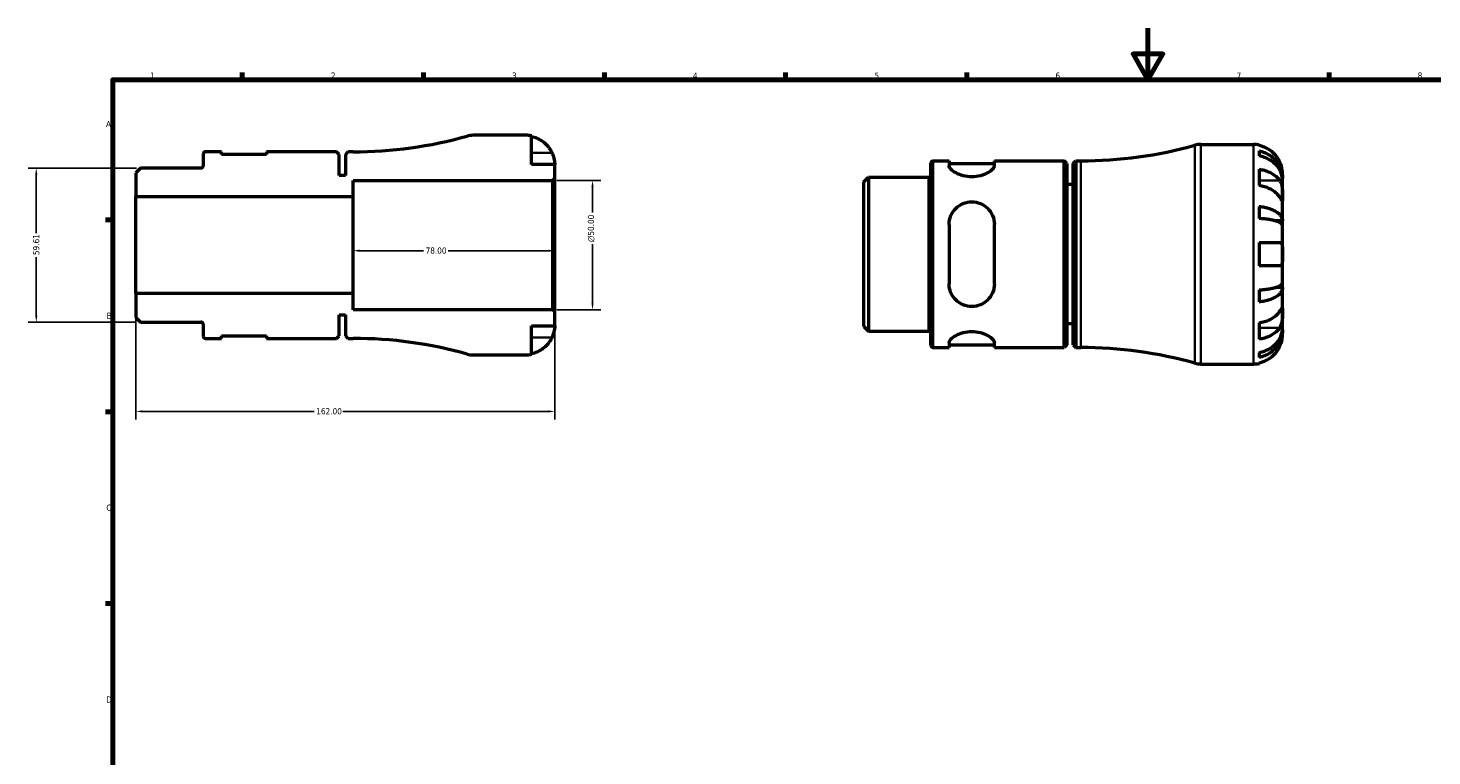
# Model space of a CAD drawing. Header units: millimetres. Extents: x -81 to 905, y -43 to 594.
# Tile 3 of 5: x -13 to 530, y 312 to 594. Entities that reach past the tile are written whole.
import ezdxf

# ---------------------------------------------------------------- set-up
doc = ezdxf.new("R2010")
doc.units = ezdxf.units.MM
for name, color, linetype, lineweight in [('Border (ANSI)', 7, 'Continuous', 70), ('Dimension (ANSI)', 7, 'Continuous', 25), ('Visible (ANSI)', 7, 'Continuous', 50), ('Visible Narrow (ANSI)', 7, 'Continuous', 35)]:
    doc.layers.add(name, color=color, linetype=linetype, lineweight=lineweight)
doc.styles.add('Note Text (ANSI)', font='tahoma.ttf')
doc.dimstyles.new('Default - mm (ANSI)', dxfattribs={"dimtxt": 2.4, "dimasz": 2.5, "dimexe": 3.175, "dimexo": 1.6002, "dimgap": 0.8, "dimtad": 0, "dimtoh": 1, "dimrnd": 1e-08, "dimzin": 4, "dimdsep": 46, "dimtxsty": 'Note Text (ANSI)', "dimcen": 0.09, "dimdle": 10, "dimclrd": 256, "dimclre": 256, "dimclrt": 5, "dimadec": 1, "dimazin": 1, "dimtfac": 1.27, "dimtofl": 0, "dimtmove": 0, "dimatfit": 3, "dimfxl": 1, "dimtolj": 1, "dimtzin": 4, "dimlwd": -1, "dimlwe": -1, "dimarcsym": 0})

# ---------------------------------------------------------------- blocks, each defined once
blk = doc.blocks.new('Borders Default Border')
at = {"layer": 'Border (ANSI)'}
for p, q in [((70.08, 574), (70.08, 576.8)), ((140.17, 574), (140.17, 576.8)), ((210.25, 574), (210.25, 576.8)), ((280.33, 574), (280.33, 576.8)), ((350.42, 574), (350.42, 576.8)), ((490.58, 574), (490.58, 576.8)), ((20, 519.75), (17.2, 519.75)), ((20, 445.5), (17.2, 445.5)), ((20, 371.25), (17.2, 371.25))]:
    blk.add_line(p, q, dxfattribs=at)
at = {"layer": 'Border (ANSI)', "flags": 128}
for points in [[(420.5, 594), (420.5, 574), (414.73, 584), (426.27, 584), (420.5, 574)], [(20, 20), (20, 574), (821, 574), (821, 20), (20, 20)]]:
    blk.add_lwpolyline(points, dxfattribs=at)
at = {"layer": 'Border (ANSI)', "color": 5, "true_color": 0x0000ff, "char_height": 2.4, "attachment_point": 7, "style": 'Note Text (ANSI)'}
for s, insert in [('1', (34.5, 574.4)), ('2', (104.4, 574.4)), ('3', (174.46, 574.35)), ('4', (244.45, 574.4)), ('5', (314.67, 574.35)), ('6', (384.69, 574.35)), ('7', (454.8, 574.4)), ('8', (524.84, 574.35)), ('A', (17.38, 555.68)), ('B', (17.67, 481.43)), ('C', (17.51, 407.13)), ('D', (17.52, 332.93))]:
    blk.add_mtext(s, dxfattribs=dict(at, insert=insert))
blk = doc.blocks.new('*D7')
at = {"layer": 'Defpoints', "color": 0, "transparency": 16777216}
for p in [(113, 510), (113, 507.83), (191, 510)]:
    blk.add_point(p, dxfattribs=at)
at = {"layer": 'Dimension (ANSI)', "transparency": 16777216}
for p, q in [((115.5, 507.83), (140.24, 507.83)), ((188.5, 507.83), (149.76, 507.83))]:
    blk.add_line(p, q, dxfattribs=at)
for points in [[(115.5, 508.24), (115.5, 507.41), (113, 507.83)], [(188.5, 508.24), (188.5, 507.41), (191, 507.83)]]:
    blk.add_solid(points, dxfattribs=at)
at = {"layer": 'Dimension (ANSI)', "color": 5, "transparency": 16777216, "insert": (141.04, 509.08), "char_height": 2.4, "attachment_point": 1, "style": 'Note Text (ANSI)'}
blk.add_mtext('\\A1;78.00', dxfattribs=at)
blk = doc.blocks.new('*D8')
at = {"layer": 'Defpoints', "color": 0, "transparency": 16777216}
for p in [(30.79, 539.81), (-9.57, 480.19), (30.79, 480.19)]:
    blk.add_point(p, dxfattribs=at)
at = {"layer": 'Dimension (ANSI)', "transparency": 16777216}
for p, q in [((29.19, 539.81), (-12.74, 539.81)), ((-9.57, 537.31), (-9.57, 514.67)), ((-9.57, 482.69), (-9.57, 505.33)), ((29.19, 480.19), (-12.74, 480.19))]:
    blk.add_line(p, q, dxfattribs=at)
for points in [[(-9.99, 537.31), (-9.15, 537.31), (-9.57, 539.81)], [(-9.99, 482.69), (-9.15, 482.69), (-9.57, 480.19)]]:
    blk.add_solid(points, dxfattribs=at)
at = {"layer": 'Dimension (ANSI)', "color": 5, "transparency": 16777216, "insert": (-10.82, 506.13), "char_height": 2.4, "attachment_point": 1, "rotation": 90, "style": 'Note Text (ANSI)'}
blk.add_mtext('\\A1;59.61', dxfattribs=at)
blk = doc.blocks.new('*D9')
at = {"layer": 'Defpoints', "color": 0, "transparency": 16777216}
for p in [(29, 491.25), (191, 484.15), (29, 445.63)]:
    blk.add_point(p, dxfattribs=at)
at = {"layer": 'Dimension (ANSI)', "transparency": 16777216}
for p, q in [((29, 489.65), (29, 442.46)), ((191, 482.55), (191, 442.46)), ((31.5, 445.63), (97.94, 445.63)), ((188.5, 445.63), (109.05, 445.63))]:
    blk.add_line(p, q, dxfattribs=at)
for points in [[(31.5, 446.05), (31.5, 445.22), (29, 445.63)], [(188.5, 446.05), (188.5, 445.22), (191, 445.63)]]:
    blk.add_solid(points, dxfattribs=at)
at = {"layer": 'Dimension (ANSI)', "color": 5, "transparency": 16777216, "insert": (98.74, 446.88), "char_height": 2.4, "attachment_point": 1, "style": 'Note Text (ANSI)'}
blk.add_mtext('\\A1;162.00', dxfattribs=at)
blk = doc.blocks.new('*D10')
at = {"layer": 'Defpoints', "color": 0, "transparency": 16777216}
for p in [(190.15, 535), (205.62, 535), (190.15, 485)]:
    blk.add_point(p, dxfattribs=at)
at = {"layer": 'Dimension (ANSI)', "transparency": 16777216}
for p, q in [((191.75, 535), (208.79, 535)), ((205.62, 532.5), (205.62, 522.63)), ((205.62, 487.5), (205.62, 510.37)), ((191.75, 485), (208.79, 485))]:
    blk.add_line(p, q, dxfattribs=at)
for points in [[(205.2, 532.5), (206.03, 532.5), (205.62, 535)], [(205.2, 487.5), (206.03, 487.5), (205.62, 485)]]:
    blk.add_solid(points, dxfattribs=at)
at = {"layer": 'Dimension (ANSI)', "color": 5, "transparency": 16777216, "insert": (203.81, 511.17), "char_height": 2.4, "attachment_point": 1, "rotation": 90, "style": 'Note Text (ANSI)'}
blk.add_mtext('\\A1;{\\fAIGDT|b0|i0;\\H2.4000;\\ln}\\fTahoma|b0|i0;\\H2.4000;50.00', dxfattribs=at)

msp = doc.modelspace()

# ---------------------------------------------------------------- linework, layer by layer
at = {"layer": 'Visible (ANSI)'}
for p, q in [((179.7486, 552.5), (159.421, 552.5)), ((181.9986, 541.25), (181.9986, 552.2727)), ((440.9536, 548.9823), (461.2813, 548.9823)), ((463.5313, 548.755), (463.5313, 548.5148)), ((54.9986, 545.2), (54.9986, 540.732)), ((62.0486, 546.125), (55.9236, 546.125)), ((62.0486, 545.125), (62.0486, 546.125)), ((79.5486, 545.125), (62.0486, 545.125)), ((106.5686, 546.125), (79.5486, 546.125)), ((79.5486, 546.125), (79.5486, 545.125)), ((107.5686, 545.125), (106.5686, 546.125)), ((107.5686, 537), (107.5686, 545.125)), ((110.9986, 546.125), (109.9986, 545.125)), ((109.9986, 545.125), (109.9986, 537)), ((112.9986, 546.125), (110.9986, 546.125)), ((463.5313, 546.4389), (463.5313, 544.4943)), ((30.787, 539.807), (28.9986, 538.0186)), ((28.9986, 538.0186), (28.9986, 528.75)), ((54.0736, 539.807), (30.787, 539.807)), ((190.9986, 541.25), (181.9986, 541.25)), ((190.9986, 535.85), (190.9986, 541.25)), ((336.5313, 471.2823), (336.5313, 541.6823)), ((337.4563, 542.6073), (343.5813, 542.6073)), ((343.5813, 542.6073), (343.5813, 540.728)), ((343.5813, 541.6073), (361.0813, 541.6073)), ((361.0813, 542.6073), (388.1013, 542.6073)), ((361.0813, 540.728), (361.0813, 542.6073)), ((388.1013, 470.3573), (388.1013, 542.6073)), ((389.1013, 541.6073), (388.1013, 542.6073)), ((389.1013, 541.6073), (389.1013, 471.3573)), ((391.5313, 541.6073), (392.5313, 542.6073)), ((391.5313, 471.3573), (391.5313, 541.6073)), ((392.5313, 542.6073), (392.5313, 470.3573)), ((392.5313, 542.6073), (394.5313, 542.6073)), ((463.5313, 539.3858), (463.5313, 533.0218)), ((472.5313, 535.7215), (472.5313, 537.7323)), ((109.9986, 537), (107.5686, 537)), ((112.9986, 528.75), (112.9986, 535)), ((112.9986, 535), (190.1486, 535)), ((190.1486, 535), (190.9986, 535.85)), ((190.1486, 535), (190.1486, 485)), ((190.9986, 484.15), (190.9986, 535.85)), ((310.5313, 534.5009), (312.3197, 536.2893)), ((310.5313, 478.4637), (310.5313, 534.5009)), ((312.3197, 536.2893), (335.6063, 536.2893)), ((312.3197, 536.2893), (312.3197, 476.6753)), ((391.5313, 533.4823), (389.1013, 533.4823)), ((472.5313, 535.7215), (472.4966, 535.7215)), ((472.5313, 534.9561), (472.5313, 535.7215)), ((472.5313, 528.5794), (472.5313, 534.9561)), ((28.9986, 528.75), (112.9986, 528.75)), ((28.9986, 491.25), (28.9986, 528.75)), ((112.9986, 491.25), (112.9986, 528.75)), ((472.5313, 519.3589), (472.5313, 528.5794)), ((463.5313, 524.9774), (463.5313, 520.2829)), ((343.5813, 517.9823), (343.5813, 494.9823)), ((361.0813, 494.9823), (361.0813, 517.9823)), ((472.5313, 519.3589), (469.8024, 519.3589)), ((472.5313, 517.5112), (472.5313, 519.3589)), ((472.5313, 506.4823), (472.5313, 517.5112)), ((463.5313, 510.9823), (463.5313, 501.9823)), ((463.5313, 510.9823), (471.4643, 510.9823)), ((472.5313, 495.4535), (472.5313, 506.4823)), ((471.4643, 501.9823), (463.5313, 501.9823)), ((472.5313, 493.6057), (472.5313, 495.4535)), ((112.9986, 491.25), (28.9986, 491.25)), ((28.9986, 491.25), (28.9986, 481.9814)), ((112.9986, 485), (112.9986, 491.25)), ((463.5313, 492.6818), (463.5313, 487.9872)), ((472.5313, 493.6057), (469.8024, 493.6057)), ((472.5313, 484.3852), (472.5313, 493.6057)), ((190.1486, 485), (112.9986, 485)), ((190.9986, 484.15), (190.1486, 485)), ((190.9986, 478.75), (190.9986, 484.15)), ((472.5313, 478.0086), (472.5313, 484.3852)), ((28.9986, 481.9814), (30.787, 480.193)), ((30.787, 480.193), (54.0736, 480.193)), ((54.9986, 479.268), (54.9986, 474.8)), ((107.5686, 474.875), (107.5686, 483)), ((107.5686, 483), (109.9986, 483)), ((109.9986, 483), (109.9986, 474.875)), ((181.9986, 467.7273), (181.9986, 478.75)), ((181.9986, 478.75), (190.9986, 478.75)), ((310.5313, 478.4637), (312.3197, 476.6753)), ((391.5313, 479.4823), (389.1013, 479.4823)), ((463.5313, 479.9428), (463.5313, 473.5789)), ((472.5313, 477.2432), (472.5313, 478.0086)), ((55.9236, 473.875), (62.0486, 473.875)), ((62.0486, 473.875), (62.0486, 474.875)), ((62.0486, 474.875), (79.5486, 474.875)), ((79.5486, 474.875), (79.5486, 473.875)), ((79.5486, 473.875), (106.5686, 473.875)), ((106.5686, 473.875), (107.5686, 474.875)), ((109.9986, 474.875), (110.9986, 473.875)), ((110.9986, 473.875), (112.9986, 473.875)), ((312.3197, 476.6753), (335.6063, 476.6753)), ((472.5313, 477.2432), (472.4966, 477.2432)), ((472.5313, 475.2323), (472.5313, 477.2432)), ((159.421, 467.5), (179.7486, 467.5)), ((337.4563, 470.3573), (343.5813, 470.3573)), ((343.5813, 472.2367), (343.5813, 470.3573)), ((343.5813, 471.3573), (361.0813, 471.3573)), ((361.0813, 470.3573), (361.0813, 472.2367)), ((361.0813, 470.3573), (388.1013, 470.3573)), ((389.1013, 471.3573), (388.1013, 470.3573)), ((391.5313, 471.3573), (392.5313, 470.3573)), ((392.5313, 470.3573), (394.5313, 470.3573)), ((463.5313, 468.4703), (463.5313, 466.5258)), ((440.9536, 463.9823), (461.2813, 463.9823)), ((463.5313, 464.4498), (463.5313, 464.2096))]:
    msp.add_line(p, q, dxfattribs=at)
for centre, radius, start, end in [((112.9986, 709.8347), 163.7097, 270, 285.638601), ((159.421, 544), 8.5, 90, 105.638601), ((179.7486, 541.25), 11.25, 78.463041, 90), ((394.5313, 706.317), 163.7097, 270, 285.638601), ((440.9536, 540.4823), 8.5, 90, 105.638601), ((461.2813, 537.7323), 11.25, 78.463041, 90), ((55.9236, 545.2), 0.925, 90, 180), ((54.0736, 540.732), 0.925, 270, 0), ((337.4563, 541.6823), 0.925, 90, 180), ((335.6063, 537.2143), 0.925, 270, 0), ((54.0736, 479.268), 0.925, 0, 90), ((55.9236, 474.8), 0.925, 180, 270), ((112.9986, 310.1653), 163.7097, 74.361399, 90), ((335.6063, 475.7503), 0.925, 0, 90), ((159.421, 476), 8.5, 254.361399, 270), ((179.7486, 478.75), 11.25, 270, 281.536959), ((337.4563, 471.2823), 0.925, 180, 270), ((394.5313, 306.6477), 163.7097, 74.361399, 90), ((440.9536, 472.4823), 8.5, 254.361399, 270), ((461.2813, 475.2323), 11.25, 270, 281.536959)]:
    msp.add_arc(centre, radius, start, end, dxfattribs=at)
for points, knots in [([(181.9986, 552.0325), (182.7183, 551.8848), (183.4212, 551.6626), (184.685, 551.1376), (185.3591, 550.7829), (186.6173, 549.9391), (187.2012, 549.45), (188.1842, 548.4635), (188.6732, 547.8748), (189.4157, 546.7585), (189.6985, 546.2504), (189.9317, 545.75)], [0.21343841, 0.21343841, 0.21343841, 0.21343841, 0.415599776, 0.415599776, 0.62400044, 0.62400044, 0.832401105, 0.832401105, 1.041788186, 1.041788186, 1.201242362, 1.201242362, 1.201242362, 1.201242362]), ([(189.9317, 545.75), (190.0039, 545.5949), (190.073, 545.4385), (190.2484, 545.0183), (190.3477, 544.7548), (190.5341, 544.2033), (190.6176, 543.9187), (190.7918, 543.2321), (190.8622, 542.8526), (190.9632, 542.1286), (190.9831, 541.8145), (191.0008, 541.3677), (190.9986, 541.25), (190.9986, 541.25)], [-0.719688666, -0.719688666, -0.719688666, -0.719688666, -0.669133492, -0.669133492, -0.584482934, -0.584482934, -0.490084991, -0.490084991, -0.347659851, -0.347659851, -0.17827673, -0.17827673, 0, 0, 0, 0]), ([(471.4643, 542.2323), (471.2312, 542.7327), (470.9484, 543.2409), (470.2059, 544.3571), (469.7169, 544.9458), (468.7339, 545.9323), (468.1499, 546.4215), (466.8918, 547.2652), (466.2177, 547.6199), (464.9539, 548.145), (464.251, 548.3671), (463.5313, 548.5148)], [5.502271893, 5.502271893, 5.502271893, 5.502271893, 5.661726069, 5.661726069, 5.871113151, 5.871113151, 6.079513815, 6.079513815, 6.287914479, 6.287914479, 6.490075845, 6.490075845, 6.490075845, 6.490075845]), ([(463.5313, 546.4389), (464.2526, 546.2959), (464.9571, 546.0807), (466.2222, 545.5725), (466.8964, 545.2297), (468.1548, 544.414), (468.739, 543.941), (469.7214, 542.988), (470.2099, 542.4199), (471.052, 541.1966), (471.4058, 540.5415), (471.9386, 539.2931), (472.1663, 538.5846), (472.4627, 537.1371), (472.5313, 536.3981), (472.5313, 535.7215)], [0.21343366, 0.21343366, 0.21343366, 0.21343366, 0.41600999, 0.41600999, 0.62434849, 0.62434849, 0.83268698, 0.83268698, 1.04157188, 1.04157188, 1.25045677, 1.25045677, 1.46012794, 1.46012794, 1.66979911, 1.66979911, 1.66979911, 1.66979911]), ([(472.5313, 534.9561), (472.5313, 535.5583), (472.4627, 536.216), (472.1663, 537.5043), (471.9386, 538.1348), (471.4058, 539.2458), (471.052, 539.8288), (470.2099, 540.9175), (469.7214, 541.4232), (468.739, 542.2713), (468.1548, 542.6922), (466.8964, 543.4182), (466.2222, 543.7233), (464.9571, 544.1756), (464.2526, 544.3671), (463.5313, 544.4943)], [5.01611651, 5.01611651, 5.01611651, 5.01611651, 5.22578768, 5.22578768, 5.43545884, 5.43545884, 5.64434374, 5.64434374, 5.85322864, 5.85322864, 6.06156713, 6.06156713, 6.26990562, 6.26990562, 6.47248196, 6.47248196, 6.47248196, 6.47248196]), ([(361.0813, 540.728), (361.0813, 540.3424), (360.8435, 539.8686), (359.9068, 538.8745), (359.2089, 538.3563), (357.6521, 537.5082), (356.7071, 537.1106), (354.6022, 536.5526), (353.4403, 536.3981), (352.3313, 536.3981), (351.2223, 536.3981), (350.0603, 536.5526), (347.9554, 537.1106), (347.0105, 537.5082), (345.4537, 538.3563), (344.7558, 538.8745), (343.8191, 539.8686), (343.5813, 540.3424), (343.5813, 540.728)], [-1.3922259, -1.3922259, -1.3922259, -1.3922259, -1.0288143, -1.0288143, -0.66540271, -0.66540271, -0.33270135, -0.33270135, 0, 0, 0, 0.33270135, 0.33270135, 0.66540271, 0.66540271, 1.0288143, 1.0288143, 1.3922259, 1.3922259, 1.3922259, 1.3922259]), ([(463.5313, 539.3858), (464.251, 539.2813), (464.9539, 539.1242), (466.2177, 538.753), (466.8918, 538.5022), (468.1499, 537.9055), (468.7339, 537.5597), (469.7169, 536.8621), (470.2059, 536.4458), (470.9484, 535.6565), (471.2312, 535.2972), (471.4643, 534.9434)], [0.21343841, 0.21343841, 0.21343841, 0.21343841, 0.415599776, 0.415599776, 0.62400044, 0.62400044, 0.832401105, 0.832401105, 1.041788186, 1.041788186, 1.201242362, 1.201242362, 1.201242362, 1.201242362]), ([(472.5313, 537.7323), (472.5313, 537.7323), (472.5318, 537.7859), (472.5277, 538.0085), (472.5224, 538.1876), (472.4803, 538.7314), (472.4335, 539.1304), (472.28, 539.8978), (472.2007, 540.223), (472.0229, 540.822), (471.934, 541.0872), (471.7284, 541.6341), (471.6114, 541.9138), (471.4776, 542.2038), (471.471, 542.2181), (471.4643, 542.2323)], [-3.126212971, -3.126212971, -3.126212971, -3.126212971, -3.005921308, -3.005921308, -2.872956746, -2.872956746, -2.697893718, -2.697893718, -2.583387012, -2.583387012, -2.495475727, -2.495475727, -2.403102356, -2.403102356, -2.398316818, -2.398316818, -2.398316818, -2.398316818]), ([(471.4643, 528.5794), (471.2312, 528.9332), (470.9484, 529.2926), (470.2059, 530.0819), (469.7169, 530.4981), (468.7339, 531.1957), (468.1499, 531.5416), (466.8918, 532.1382), (466.2177, 532.389), (464.9539, 532.7603), (464.251, 532.9173), (463.5313, 533.0218)], [5.502271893, 5.502271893, 5.502271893, 5.502271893, 5.661726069, 5.661726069, 5.871113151, 5.871113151, 6.079513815, 6.079513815, 6.287914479, 6.287914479, 6.490075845, 6.490075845, 6.490075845, 6.490075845]), ([(471.4643, 534.9434), (471.5231, 534.8542), (471.5798, 534.7605), (471.7561, 534.4432), (471.8659, 534.2035), (472.0654, 533.6695), (472.1524, 533.3757), (472.3258, 532.6283), (472.3948, 532.1685), (472.4956, 531.1364), (472.5157, 530.5755), (472.5334, 529.5002), (472.5313, 529.0003), (472.5313, 528.5794)], [-0.724744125, -0.724744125, -0.724744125, -0.724744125, -0.682926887, -0.682926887, -0.589467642, -0.589467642, -0.490143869, -0.490143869, -0.349335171, -0.349335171, -0.17856496, -0.17856496, 0, 0, 0, 0]), ([(472.5313, 528.5794), (472.5313, 528.3383), (472.5315, 528.1254), (472.5294, 527.7517), (472.5268, 527.5969), (472.5055, 527.3318), (472.4814, 527.2571), (472.3814, 527.2659), (472.3087, 527.3416), (472.1299, 527.5804), (472.0418, 527.7085), (471.8386, 528.0113), (471.7256, 528.1828), (471.5565, 528.4395), (471.5111, 528.5085), (471.4643, 528.5794)], [0, 0, 0, 0, 0.102304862, 0.102304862, 0.211653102, 0.211653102, 0.358687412, 0.358687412, 0.498615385, 0.498615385, 0.596138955, 0.596138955, 0.690342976, 0.690342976, 0.723550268, 0.723550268, 0.723550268, 0.723550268]), ([(343.5813, 517.9823), (343.5813, 519.1307), (343.8191, 520.3321), (344.7558, 522.52), (345.4537, 523.5079), (347.0105, 525.0049), (347.9554, 525.6445), (350.0603, 526.5087), (351.2223, 526.7323), (353.4403, 526.7323), (354.6022, 526.5087), (356.7071, 525.6445), (357.6521, 525.0049), (359.2089, 523.5079), (359.9068, 522.52), (360.8435, 520.3321), (361.0813, 519.1307), (361.0813, 517.9823)], [1.33660905, 1.33660905, 1.33660905, 1.33660905, 1.70002065, 1.70002065, 2.06343224, 2.06343224, 2.3961336, 2.3961336, 2.72883495, 2.72883495, 3.0615363, 3.0615363, 3.39423766, 3.39423766, 3.75764925, 3.75764925, 4.12106085, 4.12106085, 4.12106085, 4.12106085]), ([(463.5313, 524.9774), (464.2526, 524.9024), (464.9571, 524.7896), (466.2222, 524.5232), (466.8964, 524.3435), (468.1548, 523.9159), (468.739, 523.6679), (469.7214, 523.1683), (470.2099, 522.8705), (471.052, 522.2292), (471.4058, 521.8858), (471.9386, 521.2313), (472.1663, 520.8599), (472.4627, 520.1011), (472.5313, 519.7137), (472.5313, 519.3589)], [0.21343366, 0.21343366, 0.21343366, 0.21343366, 0.41600999, 0.41600999, 0.62434849, 0.62434849, 0.83268698, 0.83268698, 1.04157188, 1.04157188, 1.25045677, 1.25045677, 1.46012794, 1.46012794, 1.66979911, 1.66979911, 1.66979911, 1.66979911]), ([(472.5313, 517.5112), (472.5313, 517.6862), (472.4627, 517.8773), (472.1663, 518.2516), (471.9386, 518.4349), (471.4058, 518.7577), (471.052, 518.9271), (470.2099, 519.2435), (469.7214, 519.3904), (468.739, 519.6369), (468.1548, 519.7592), (466.8964, 519.9702), (466.2222, 520.0588), (464.9571, 520.1903), (464.2526, 520.2459), (463.5313, 520.2829)], [5.01611651, 5.01611651, 5.01611651, 5.01611651, 5.22578768, 5.22578768, 5.43545884, 5.43545884, 5.64434374, 5.64434374, 5.85322864, 5.85322864, 6.06156713, 6.06156713, 6.26990562, 6.26990562, 6.47248196, 6.47248196, 6.47248196, 6.47248196]), ([(471.4643, 510.9823), (471.5617, 510.9823), (471.6533, 510.9678), (471.8225, 510.9078), (471.8999, 510.8629), (472.0585, 510.7257), (472.135, 510.625), (472.3166, 510.2739), (472.3935, 509.9737), (472.4961, 509.2042), (472.5158, 508.7326), (472.5334, 507.6666), (472.5313, 507.078), (472.5313, 506.4823)], [-0.72877811, -0.72877811, -0.72877811, -0.72877811, -0.658645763, -0.658645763, -0.589487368, -0.589487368, -0.502828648, -0.502828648, -0.347823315, -0.347823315, -0.178705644, -0.178705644, 0, 0, 0, 0]), ([(472.5313, 506.4823), (472.5313, 506.0637), (472.5319, 505.6472), (472.5268, 504.758), (472.5197, 504.2978), (472.4682, 503.5084), (472.4271, 503.1771), (472.2971, 502.6602), (472.2161, 502.4656), (472.0446, 502.2261), (471.9697, 502.1533), (471.8101, 502.0506), (471.7275, 502.0176), (471.5827, 501.9879), (471.5246, 501.9823), (471.4643, 501.9823)], [0, 0, 0, 0, 0.125582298, 0.125582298, 0.277586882, 0.277586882, 0.415658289, 0.415658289, 0.535588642, 0.535588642, 0.610628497, 0.610628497, 0.678307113, 0.678307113, 0.720599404, 0.720599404, 0.720599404, 0.720599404]), ([(361.0813, 494.9823), (361.0813, 493.834), (360.8435, 492.6325), (359.9068, 490.4446), (359.2089, 489.4567), (357.6521, 487.9597), (356.7071, 487.3202), (354.6022, 486.4559), (353.4403, 486.2323), (352.3313, 486.2323), (351.2223, 486.2323), (350.0603, 486.4559), (347.9554, 487.3202), (347.0105, 487.9597), (345.4537, 489.4567), (344.7558, 490.4446), (343.8191, 492.6325), (343.5813, 493.834), (343.5813, 494.9823)], [-1.3922259, -1.3922259, -1.3922259, -1.3922259, -1.0288143, -1.0288143, -0.66540271, -0.66540271, -0.33270135, -0.33270135, 0, 0, 0, 0.33270135, 0.33270135, 0.66540271, 0.66540271, 1.0288143, 1.0288143, 1.3922259, 1.3922259, 1.3922259, 1.3922259]), ([(463.5313, 492.6818), (464.2526, 492.7187), (464.9571, 492.7744), (466.2222, 492.9058), (466.8964, 492.9945), (468.1548, 493.2054), (468.739, 493.3277), (469.7214, 493.5742), (470.2099, 493.7211), (471.052, 494.0375), (471.4058, 494.2069), (471.9386, 494.5298), (472.1663, 494.713), (472.4627, 495.0874), (472.5313, 495.2785), (472.5313, 495.4535)], [0.21343366, 0.21343366, 0.21343366, 0.21343366, 0.41600999, 0.41600999, 0.62434849, 0.62434849, 0.83268698, 0.83268698, 1.04157188, 1.04157188, 1.25045677, 1.25045677, 1.46012794, 1.46012794, 1.66979911, 1.66979911, 1.66979911, 1.66979911]), ([(472.5313, 493.6057), (472.5313, 493.251), (472.4627, 492.8636), (472.1663, 492.1047), (471.9386, 491.7333), (471.4058, 491.0789), (471.052, 490.7355), (470.2099, 490.0942), (469.7214, 489.7963), (468.739, 489.2967), (468.1548, 489.0488), (466.8964, 488.6211), (466.2222, 488.4414), (464.9571, 488.175), (464.2526, 488.0622), (463.5313, 487.9872)], [5.01611651, 5.01611651, 5.01611651, 5.01611651, 5.22578768, 5.22578768, 5.43545884, 5.43545884, 5.64434374, 5.64434374, 5.85322864, 5.85322864, 6.06156713, 6.06156713, 6.26990562, 6.26990562, 6.47248196, 6.47248196, 6.47248196, 6.47248196]), ([(463.5313, 479.9428), (464.251, 480.0473), (464.9539, 480.2044), (466.2177, 480.5757), (466.8918, 480.8264), (468.1499, 481.4231), (468.7339, 481.7689), (469.7169, 482.4665), (470.2059, 482.8828), (470.9484, 483.6721), (471.2312, 484.0314), (471.4643, 484.3852)], [0.21343841, 0.21343841, 0.21343841, 0.21343841, 0.415599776, 0.415599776, 0.62400044, 0.62400044, 0.832401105, 0.832401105, 1.041788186, 1.041788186, 1.201242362, 1.201242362, 1.201242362, 1.201242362]), ([(471.4643, 484.3852), (471.5231, 484.4745), (471.5798, 484.5606), (471.7561, 484.8282), (471.8659, 484.9945), (472.0654, 485.2908), (472.1524, 485.4161), (472.3258, 485.6426), (472.3948, 485.709), (472.4956, 485.6954), (472.5157, 485.5812), (472.5334, 485.139), (472.5313, 484.8061), (472.5313, 484.3852)], [-0.724744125, -0.724744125, -0.724744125, -0.724744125, -0.682926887, -0.682926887, -0.589467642, -0.589467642, -0.490143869, -0.490143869, -0.349335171, -0.349335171, -0.17856496, -0.17856496, 0, 0, 0, 0]), ([(472.5313, 484.3852), (472.5313, 484.1441), (472.5315, 483.8764), (472.5294, 483.2781), (472.5268, 482.9468), (472.5055, 482.1351), (472.4814, 481.649), (472.3814, 480.6981), (472.3087, 480.2429), (472.1299, 479.5093), (472.0418, 479.2236), (471.8386, 478.6981), (471.7256, 478.4597), (471.5565, 478.166), (471.5111, 478.0922), (471.4643, 478.0213)], [0, 0, 0, 0, 0.102304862, 0.102304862, 0.211653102, 0.211653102, 0.358687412, 0.358687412, 0.498615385, 0.498615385, 0.596138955, 0.596138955, 0.690342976, 0.690342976, 0.723550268, 0.723550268, 0.723550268, 0.723550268]), ([(190.9986, 478.75), (190.9986, 478.75), (190.9991, 478.6964), (190.995, 478.4739), (190.9898, 478.2948), (190.9476, 477.751), (190.9009, 477.3519), (190.7473, 476.5845), (190.668, 476.2593), (190.4902, 475.6603), (190.4013, 475.3951), (190.1958, 474.8482), (190.0787, 474.5685), (189.9449, 474.2785), (189.9383, 474.2643), (189.9317, 474.25)], [-3.126212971, -3.126212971, -3.126212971, -3.126212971, -3.005921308, -3.005921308, -2.872956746, -2.872956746, -2.697893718, -2.697893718, -2.583387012, -2.583387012, -2.495475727, -2.495475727, -2.403102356, -2.403102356, -2.398316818, -2.398316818, -2.398316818, -2.398316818]), ([(471.4643, 478.0213), (471.2312, 477.6675), (470.9484, 477.3081), (470.2059, 476.5188), (469.7169, 476.1025), (468.7339, 475.405), (468.1499, 475.0591), (466.8918, 474.4625), (466.2177, 474.2117), (464.9539, 473.8404), (464.251, 473.6833), (463.5313, 473.5789)], [5.502271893, 5.502271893, 5.502271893, 5.502271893, 5.661726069, 5.661726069, 5.871113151, 5.871113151, 6.079513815, 6.079513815, 6.287914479, 6.287914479, 6.490075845, 6.490075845, 6.490075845, 6.490075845]), ([(463.5313, 468.4703), (464.2526, 468.5976), (464.9571, 468.789), (466.2222, 469.2413), (466.8964, 469.5464), (468.1548, 470.2724), (468.739, 470.6933), (469.7214, 471.5415), (470.2099, 472.0471), (471.052, 473.1358), (471.4058, 473.7189), (471.9386, 474.8299), (472.1663, 475.4604), (472.4627, 476.7486), (472.5313, 477.4064), (472.5313, 478.0086)], [0.21343366, 0.21343366, 0.21343366, 0.21343366, 0.41600999, 0.41600999, 0.62434849, 0.62434849, 0.83268698, 0.83268698, 1.04157188, 1.04157188, 1.25045677, 1.25045677, 1.46012794, 1.46012794, 1.66979911, 1.66979911, 1.66979911, 1.66979911]), ([(189.9317, 474.25), (189.6985, 473.7496), (189.4157, 473.2415), (188.6732, 472.1252), (188.1842, 471.5365), (187.2012, 470.55), (186.6173, 470.0609), (185.3591, 469.2171), (184.685, 468.8624), (183.4212, 468.3374), (182.7183, 468.1152), (181.9986, 467.9675)], [5.502271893, 5.502271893, 5.502271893, 5.502271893, 5.661726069, 5.661726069, 5.871113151, 5.871113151, 6.079513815, 6.079513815, 6.287914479, 6.287914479, 6.490075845, 6.490075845, 6.490075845, 6.490075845]), ([(343.5813, 472.2367), (343.5813, 472.6223), (343.8191, 473.0961), (344.7558, 474.0902), (345.4537, 474.6083), (347.0105, 475.4565), (347.9554, 475.854), (350.0603, 476.412), (351.2223, 476.5666), (353.4403, 476.5666), (354.6022, 476.412), (356.7071, 475.854), (357.6521, 475.4565), (359.2089, 474.6083), (359.9068, 474.0902), (360.8435, 473.0961), (361.0813, 472.6223), (361.0813, 472.2367)], [1.33660905, 1.33660905, 1.33660905, 1.33660905, 1.70002065, 1.70002065, 2.06343224, 2.06343224, 2.3961336, 2.3961336, 2.72883495, 2.72883495, 3.0615363, 3.0615363, 3.39423766, 3.39423766, 3.75764925, 3.75764925, 4.12106085, 4.12106085, 4.12106085, 4.12106085]), ([(472.5313, 477.2432), (472.5313, 476.5665), (472.4627, 475.8275), (472.1663, 474.38), (471.9386, 473.6715), (471.4058, 472.4232), (471.052, 471.7681), (470.2099, 470.5448), (469.7214, 469.9766), (468.739, 469.0236), (468.1548, 468.5507), (466.8964, 467.7349), (466.2222, 467.3921), (464.9571, 466.8839), (464.2526, 466.6688), (463.5313, 466.5258)], [5.01611651, 5.01611651, 5.01611651, 5.01611651, 5.22578768, 5.22578768, 5.43545884, 5.43545884, 5.64434374, 5.64434374, 5.85322864, 5.85322864, 6.06156713, 6.06156713, 6.26990562, 6.26990562, 6.47248196, 6.47248196, 6.47248196, 6.47248196]), ([(471.4643, 470.7323), (471.5366, 470.8874), (471.6056, 471.0438), (471.781, 471.464), (471.8803, 471.7275), (472.0668, 472.279), (472.1503, 472.5636), (472.3245, 473.2502), (472.3948, 473.6297), (472.4958, 474.3537), (472.5158, 474.6678), (472.5335, 475.1146), (472.5313, 475.2323), (472.5313, 475.2323)], [-0.719688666, -0.719688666, -0.719688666, -0.719688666, -0.669133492, -0.669133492, -0.584482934, -0.584482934, -0.490084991, -0.490084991, -0.347659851, -0.347659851, -0.17827673, -0.17827673, 0, 0, 0, 0]), ([(463.5313, 464.4498), (464.251, 464.5976), (464.9539, 464.8197), (466.2177, 465.3448), (466.8918, 465.6994), (468.1499, 466.5432), (468.7339, 467.0323), (469.7169, 468.0188), (470.2059, 468.6075), (470.9484, 469.7238), (471.2312, 470.232), (471.4643, 470.7323)], [0.21343841, 0.21343841, 0.21343841, 0.21343841, 0.415599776, 0.415599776, 0.62400044, 0.62400044, 0.832401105, 0.832401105, 1.041788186, 1.041788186, 1.201242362, 1.201242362, 1.201242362, 1.201242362])]:
    msp.add_open_spline(points, degree=3, knots=knots, dxfattribs=at)
at = {"layer": 'Visible Narrow (ANSI)'}
for p, q in [((189.535, 545.75), (182.3953, 545.75)), ((438.6623, 464.8164), (438.6623, 548.1483)), ((440.9536, 548.4591), (440.9536, 464.5056)), ((461.2813, 464.5056), (461.2813, 548.4591)), ((337.4563, 542.1626), (337.4563, 470.8021)), ((394.5313, 470.8021), (394.5313, 542.1626)), ((335.6063, 477.0423), (335.6063, 535.9223)), ((471.0677, 534.9434), (463.9279, 534.9434)), ((471.0677, 478.0213), (463.9279, 478.0213)), ((189.535, 474.25), (182.3953, 474.25))]:
    msp.add_line(p, q, dxfattribs=at)

# ---------------------------------------------------------------- block references
msp.add_blockref('Borders Default Border', (0, 0))

# ---------------------------------------------------------------- dimensions: what is measured, and where the dimension line sits
at = {"layer": 'Dimension (ANSI)'}
for base, p1, p2, angle, override, picture, middle in [((-9.5697, 480.193), (30.787, 539.807), (30.787, 480.193), 90, {"dimgap": 0.8, "dimtoh": 0, "dimdec": 2, "dimtol": 0, "dimlim": 0, "dimtp": 0, "dimtm": 0, "dimtdec": 2, "dimatfit": 1}, '*D8', (-9.5697, 510)), ((112.9986, 507.8264), (190.9986, 510), (112.9986, 510), 180, {"dimgap": 0.8, "dimtoh": 0, "dimdec": 2, "dimse1": 1, "dimse2": 1, "dimtol": 0, "dimlim": 0, "dimtp": 0, "dimtm": 0, "dimtdec": 2, "dimatfit": 1}, '*D7', (144.9986, 507.8264)), ((28.9986, 445.6318), (190.9986, 484.15), (28.9986, 491.25), 180, {"dimgap": 0.8, "dimtoh": 0, "dimdec": 2, "dimtol": 0, "dimlim": 0, "dimtp": 0, "dimtm": 0, "dimtdec": 2, "dimatfit": 1}, '*D9', (103.4986, 445.6318))]:
    dim = msp.add_linear_dim(base=base, p1=p1, p2=p2, angle=angle, dimstyle='Default - mm (ANSI)', override=override, dxfattribs=at)
    dim.commit()
    dim.dimension.update_dxf_attribs({"geometry": picture, "text_midpoint": middle, "dimtype": 160})
dim = msp.add_linear_dim(base=(205.6152, 535), p1=(190.1486, 485), p2=(190.1486, 535), angle=90, text='{\\fAIGDT|b0|i0;\\H2.4000;\\ln}\\fTahoma|b0|i0;\\H2.4000;<>', dimstyle='Default - mm (ANSI)', override={"dimgap": 0.8, "dimtoh": 0, "dimdec": 2, "dimtol": 0, "dimlim": 0, "dimtp": 0, "dimtm": 0, "dimtdec": 2, "dimatfit": 1}, dxfattribs=at)
dim.commit()
dim.dimension.update_dxf_attribs({"geometry": '*D10', "text_midpoint": (205.6152, 516.5), "dimtype": 160})

doc.saveas('drawing.dxf')
